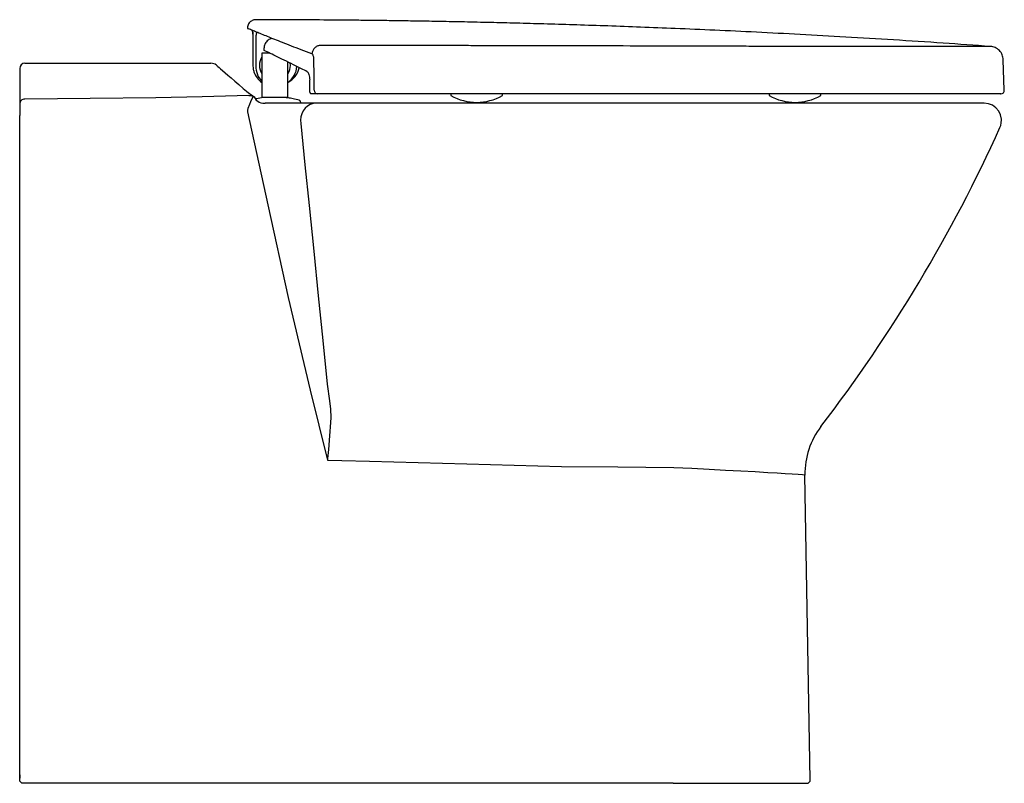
# Model space of a CAD drawing. Header units: millimetres. Extents: x 917.653 to 918.225, y 1556.541 to 1556.984.
import ezdxf

# ---------------------------------------------------------------- set-up
doc = ezdxf.new("R2010")
doc.units = ezdxf.units.MM
doc.layers.add('SANINDUSA', color=3, linetype='Continuous')

msp = doc.modelspace()

# ---------------------------------------------------------------- linework, layer by layer
at = {"layer": 'SANINDUSA'}
for p, q in [((917.7884806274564, 1556.975975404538), (917.7884671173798, 1556.975999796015)), ((917.7884806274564, 1556.975975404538), (917.7884806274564, 1556.957395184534)), ((917.7903449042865, 1556.956338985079), (917.7903449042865, 1556.975196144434)), ((917.7949067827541, 1556.96748377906), (917.7949129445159, 1556.967953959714)), ((917.7949067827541, 1556.966483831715), (917.7949067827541, 1556.96748377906)), ((917.7936979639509, 1556.964857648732), (917.7936979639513, 1556.939271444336)), ((917.8086979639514, 1556.939271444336), (917.808697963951, 1556.959839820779)), ((918.2251832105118, 1556.943432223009), (918.2245645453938, 1556.961148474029)), ((917.6528782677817, 1556.95609019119), (917.6528782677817, 1556.935376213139)), ((917.6558782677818, 1556.95909019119), (917.7640470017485, 1556.95909019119)), ((917.7923218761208, 1556.956369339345), (917.7923218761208, 1556.956338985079)), ((917.810197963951, 1556.957857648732), (917.8100880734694, 1556.959259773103)), ((917.7981979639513, 1556.939271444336), (917.7981979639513, 1556.939231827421)), ((917.8259471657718, 1556.941357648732), (917.8222354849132, 1556.941357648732)), ((917.9035294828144, 1556.941357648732), (917.9035294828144, 1556.940357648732)), ((917.9335294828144, 1556.940357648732), (917.9335294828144, 1556.941357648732)), ((918.0885294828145, 1556.941357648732), (918.0885294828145, 1556.940357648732)), ((918.1185294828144, 1556.940357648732), (918.1185294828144, 1556.941357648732)), ((917.6528782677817, 1556.935376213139), (917.6528782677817, 1556.928738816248)), ((917.8071692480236, 1556.935857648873), (917.7954731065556, 1556.935857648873)), ((917.8252270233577, 1556.935857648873), (917.8071692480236, 1556.935857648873)), ((917.8161981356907, 1556.935857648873), (917.8161981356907, 1556.936369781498)), ((918.0655360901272, 1556.935857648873), (917.8252270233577, 1556.935857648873)), ((918.2135332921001, 1556.935857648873), (918.0655360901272, 1556.935857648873)), ((918.1124160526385, 1556.542892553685), (918.1093261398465, 1556.719913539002)), ((917.6528782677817, 1556.545857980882), (917.6528782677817, 1556.543857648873)), ((918.0327834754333, 1556.540857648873), (918.1104163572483, 1556.540857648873))]:
    msp.add_line(p, q, dxfattribs=at)
at = {"layer": 'SANINDUSA', "flags": 128}
for points in [[(917.8241210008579, 1556.943357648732), (917.8239987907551, 1556.95135061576), (917.8238422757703, 1556.961607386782)], [(917.7671928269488, 1556.957976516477), (917.7672387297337, 1556.957938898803), (917.7672623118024, 1556.957919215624), (917.7672807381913, 1556.957903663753), (917.7672978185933, 1556.957889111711), (917.7673140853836, 1556.957875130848), (917.7673281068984, 1556.957862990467), (917.7673564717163, 1556.957838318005), (917.7675729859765, 1556.957649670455), (917.7680339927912, 1556.957248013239), (917.7687297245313, 1556.956642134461), (917.7696632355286, 1556.955829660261), (917.7708351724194, 1556.954810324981), (917.7722451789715, 1556.953584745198), (917.7738921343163, 1556.952154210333), (917.7757741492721, 1556.950520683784), (917.7778891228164, 1556.948686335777), (917.7802379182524, 1556.946651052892), (917.7828293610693, 1556.944407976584), (917.784701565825, 1556.942793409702)], [(917.7936979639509, 1556.948902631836), (917.7936397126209, 1556.94893971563), (917.7915394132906, 1556.951616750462), (917.7904611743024, 1556.954823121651), (917.7903449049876, 1556.956339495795), (917.7903449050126, 1556.956339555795), (917.7903449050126, 1556.956339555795)], [(917.8215126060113, 1556.943287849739), (917.8214393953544, 1556.949119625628), (917.821434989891, 1556.949470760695)], [(917.784701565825, 1556.942793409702), (917.7848795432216, 1556.94263683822), (917.7865162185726, 1556.941476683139), (917.7882032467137, 1556.940269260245), (917.7891581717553, 1556.939537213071)], [(917.6558782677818, 1556.938221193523), (917.6552929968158, 1556.938166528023), (917.6547302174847, 1556.938004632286), (917.6542115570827, 1556.937741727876), (917.6537569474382, 1556.937387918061), (917.6533838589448, 1556.936956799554), (917.6531066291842, 1556.936464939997), (917.6529359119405, 1556.935931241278), (917.6528782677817, 1556.935376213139)], [(917.7860985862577, 1556.940348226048), (917.7590271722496, 1556.939649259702), (917.7319133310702, 1556.939079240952), (917.6939226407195, 1556.938510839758), (917.6558782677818, 1556.938221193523)], [(917.7885494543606, 1556.939935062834), (917.7870834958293, 1556.936718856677), (917.7864016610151, 1556.935139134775), (917.785530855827, 1556.932813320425), (917.7853002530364, 1556.931894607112), (917.7852575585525, 1556.931272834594), (917.7853522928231, 1556.930842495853)], [(917.7860985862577, 1556.940348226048), (917.7865335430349, 1556.940389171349), (917.7869644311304, 1556.940385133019), (917.7873872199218, 1556.940336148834), (917.7877979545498, 1556.940242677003), (917.7881927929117, 1556.940105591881), (917.7885680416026, 1556.939926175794), (917.7887401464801, 1556.939825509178)], [(917.7891581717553, 1556.939537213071), (917.7896626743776, 1556.938647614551), (917.7903883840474, 1556.937698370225), (917.7912358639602, 1556.936978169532), (917.7920903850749, 1556.936500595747), (917.7930176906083, 1556.936164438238), (917.7941335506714, 1556.935941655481), (917.7953967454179, 1556.93585791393), (917.7954714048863, 1556.935861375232)], [(917.7853522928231, 1556.930842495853), (917.7970606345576, 1556.876838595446), (917.8089758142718, 1556.822963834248), (917.8216703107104, 1556.76926911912), (917.8317877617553, 1556.728584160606)], [(917.8061571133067, 1556.935857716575), (917.8061086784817, 1556.935857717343), (917.8057249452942, 1556.93585771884), (917.8049772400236, 1556.935857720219), (917.8039040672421, 1556.935857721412), (917.802560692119, 1556.935857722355), (917.8010162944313, 1556.935857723), (917.7993504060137, 1556.935857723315), (917.7976488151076, 1556.935857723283)], [(917.8252270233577, 1556.935857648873), (917.8234638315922, 1556.935668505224), (917.8217673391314, 1556.935108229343), (917.8202017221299, 1556.934198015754), (917.8188262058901, 1556.932972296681), (917.8176928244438, 1556.93147743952), (917.8168444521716, 1556.929769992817), (917.8163131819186, 1556.927914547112), (917.8161191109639, 1556.925981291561), (917.8162695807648, 1556.924043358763)], [(918.2226460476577, 1556.921739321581), (918.2230872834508, 1556.922903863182), (918.2231936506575, 1556.923272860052), (918.2233791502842, 1556.924107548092), (918.2235061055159, 1556.9265971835), (918.2230150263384, 1556.929035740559), (918.2219368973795, 1556.931278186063), (918.2203380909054, 1556.933185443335), (918.2183183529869, 1556.934638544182), (918.2160023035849, 1556.935548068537), (918.2135332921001, 1556.935857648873)], [(917.8162695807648, 1556.924043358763), (917.8186807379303, 1556.900136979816), (917.8210801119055, 1556.876391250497), (917.8237509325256, 1556.850011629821), (917.8264017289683, 1556.823888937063), (917.8290234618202, 1556.79811965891), (917.8316210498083, 1556.772668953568)], [(917.8316210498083, 1556.772668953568), (917.8330257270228, 1556.763017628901), (917.8334719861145, 1556.758146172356), (917.8336578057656, 1556.753249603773), (917.8335825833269, 1556.750332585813)], [(917.8335825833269, 1556.750332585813), (917.8330328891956, 1556.742592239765), (917.8323481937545, 1556.734758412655), (917.8318716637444, 1556.729511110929), (917.8318023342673, 1556.728745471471), (917.8317920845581, 1556.728632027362), (917.8317877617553, 1556.728584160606)], [(917.8317877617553, 1556.728584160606), (917.8401940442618, 1556.728373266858), (917.8561527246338, 1556.727948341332), (917.8845180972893, 1556.727176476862), (917.9128225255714, 1556.72638994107), (917.9403862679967, 1556.725613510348), (917.967878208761, 1556.724833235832), (917.9678782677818, 1556.724833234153)], [(917.9678783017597, 1556.724838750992), (918.0005579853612, 1556.724607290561), (918.0331794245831, 1556.724333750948), (918.0331795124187, 1556.724333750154)], [(918.0331794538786, 1556.724325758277), (918.0436076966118, 1556.723883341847), (918.0536766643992, 1556.72332333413), (918.063203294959, 1556.722785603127), (918.0721249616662, 1556.722315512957), (918.0803253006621, 1556.721873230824), (918.0876497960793, 1556.721465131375), (918.0931019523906, 1556.721148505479), (918.097840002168, 1556.720859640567), (918.1017997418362, 1556.720602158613), (918.1054233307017, 1556.720341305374), (918.1078902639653, 1556.7201296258), (918.1091537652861, 1556.719972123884), (918.1093261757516, 1556.719911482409)]]:
    msp.add_lwpolyline(points, dxfattribs=at)
msp.add_lwpolyline([(918.0327834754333, 1556.540857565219), (917.9286491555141, 1556.540857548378), (917.8901343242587, 1556.540857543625), (917.851434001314, 1556.540857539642), (917.8126446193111, 1556.540857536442), (917.77354905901, 1556.540857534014), (917.7344028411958, 1556.540857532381), (917.6951460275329, 1556.540857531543), (917.6548782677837, 1556.540857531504, -0.4142135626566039), (917.6528782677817, 1556.542857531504), (917.6528782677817, 1556.928738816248)], format="xyb", dxfattribs=at)
at = {"layer": 'SANINDUSA'}
for centre, radius, start, end in [((917.801197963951, 1556.957857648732), 0.008999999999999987, 146.4426902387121, 213.5573097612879), ((917.6558782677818, 1556.95609019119), 0.003000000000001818, 90, 180), ((917.7640470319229, 1556.954090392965), 0.004999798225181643, 51.01002565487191, 90.00034579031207), ((917.801197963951, 1556.958357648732), 0.01289243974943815, 199.1797924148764, 234.4272434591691), ((917.801197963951, 1556.958357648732), 0.01289243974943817, 305.9444962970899, 354.9259179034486), ((917.8026980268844, 1556.959357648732), 0.01299999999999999, 297.8746921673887, 347.3373148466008), ((917.801197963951, 1556.957857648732), 0.008999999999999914, 328.1963256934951, 0), ((917.8260382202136, 1556.943274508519), 0.001919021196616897, 177.5169243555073, 267.2803871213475), ((918.2231845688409, 1556.943357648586), 0.001999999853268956, 269.998480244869, 2.822553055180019), ((917.9185294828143, 1556.966482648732), 0.03012499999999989, 240.1371656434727, 299.8628343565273), ((918.1035294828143, 1556.966482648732), 0.03012499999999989, 240.1371656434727, 299.8628343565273), ((917.4207229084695, 1557.284167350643), 0.8800197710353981, 322.4724548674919, 335.679477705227), ((918.1543214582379, 1556.720697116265), 0.04500214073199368, 142.4727300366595, 181.0003348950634), ((918.1104163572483, 1556.542857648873), 0.001999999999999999, 270, 0.9999999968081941)]:
    msp.add_arc(centre, radius, start, end, dxfattribs=at)
for points, knots in [([(917.7901989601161, 1556.984342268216), (917.7901406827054, 1556.984346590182), (917.7897616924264, 1556.984374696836), (917.7890110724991, 1556.984241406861), (917.7880102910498, 1556.983905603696), (917.7870556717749, 1556.983307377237), (917.7862364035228, 1556.982498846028), (917.7856015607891, 1556.981465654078), (917.7852306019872, 1556.980375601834), (917.7852114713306, 1556.979636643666), (917.7852033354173, 1556.97932237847)], [0, 0, 0, 0, 0.02222055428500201, 0.1445049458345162, 0.2857590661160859, 0.4225056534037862, 0.5692238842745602, 0.719735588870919, 0.8808087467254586, 1, 1, 1, 1]), ([(918.2171435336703, 1556.968844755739), (918.2079731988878, 1556.969488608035), (918.1891705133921, 1556.970820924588), (918.1611181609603, 1556.972631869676), (918.1333856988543, 1556.974303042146), (918.1068325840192, 1556.975779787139), (918.0814595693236, 1556.977081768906), (918.057267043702, 1556.978223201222), (918.0348466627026, 1556.979192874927), (918.0141360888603, 1556.980014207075), (917.9950728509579, 1556.980708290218), (917.9770028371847, 1556.981310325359), (917.9599263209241, 1556.981829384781), (917.9438435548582, 1556.982273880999), (917.9283441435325, 1556.982662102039), (917.9134912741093, 1556.982996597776), (917.8993481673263, 1556.983280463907), (917.8863887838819, 1556.983511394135), (917.8746133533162, 1556.983697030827), (917.8638695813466, 1556.983846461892), (917.8537084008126, 1556.983970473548), (917.8407884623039, 1556.984107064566), (917.8246586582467, 1556.984237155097), (917.806813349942, 1556.984331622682), (917.7952573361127, 1556.984343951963), (917.7901993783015, 1556.984349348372)], [0, 0, 0, 0, 0.06453640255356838, 0.1323365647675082, 0.1973526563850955, 0.2595872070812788, 0.3190423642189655, 0.3757199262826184, 0.429621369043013, 0.4765933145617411, 0.5212343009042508, 0.5635449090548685, 0.603525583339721, 0.6411766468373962, 0.6764983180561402, 0.7123745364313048, 0.745478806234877, 0.7758111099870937, 0.8033713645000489, 0.8281594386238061, 0.8512459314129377, 0.8747140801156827, 0.9188699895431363, 0.9644901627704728, 1, 1, 1, 1]), ([(917.7852827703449, 1556.979316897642), (917.7852544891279, 1556.979328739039), (917.7851419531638, 1556.979375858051), (917.7856138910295, 1556.97917846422), (917.7859672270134, 1556.979030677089)], [0, 0, 0, 0, 0.2513082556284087, 1, 1, 1, 1]), ([(917.822752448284, 1556.964464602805), (917.8206438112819, 1556.965268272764), (917.816426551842, 1556.966875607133), (917.8107629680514, 1556.969073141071), (917.805603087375, 1556.971097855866), (917.8009783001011, 1556.972934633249), (917.7969049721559, 1556.97456821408), (917.7933964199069, 1556.97598676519), (917.7904875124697, 1556.977171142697), (917.7883675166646, 1556.978040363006), (917.7868593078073, 1556.978661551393), (917.7862645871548, 1556.978907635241), (917.7859672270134, 1556.979030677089)], [0, 0, 0, 0, 0.1027019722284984, 0.2054032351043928, 0.3086933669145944, 0.4119831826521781, 0.5171557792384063, 0.622328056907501, 0.7281666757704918, 0.8340050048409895, 0.9170025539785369, 1, 1, 1, 1]), ([(917.7884805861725, 1556.975975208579), (917.788480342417, 1556.975977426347), (917.7884339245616, 1556.976399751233), (917.7883502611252, 1556.977157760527), (917.7882140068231, 1556.977963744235), (917.7881226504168, 1556.978093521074), (917.7880841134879, 1556.978148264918)], [0, 0, 0, 0, 0.002181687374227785, 0.4154540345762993, 0.7534206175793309, 1, 1, 1, 1]), ([(917.788084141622, 1556.978148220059), (917.7881226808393, 1556.978093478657), (917.7882140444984, 1556.977963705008), (917.7883503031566, 1556.977157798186), (917.7884339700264, 1556.976399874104), (917.7884803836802, 1556.975977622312), (917.7884806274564, 1556.975975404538)], [0, 0, 0, 0, 0.2465941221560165, 0.5845926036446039, 0.9978181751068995, 1, 1, 1, 1]), ([(917.7903449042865, 1556.975196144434), (917.7903452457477, 1556.975198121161), (917.7904103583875, 1556.975575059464), (917.7905296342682, 1556.976250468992), (917.7907228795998, 1556.976922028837), (917.7908512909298, 1556.976960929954), (917.7909054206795, 1556.9769773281)], [0, 0, 0, 0, 0.002181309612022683, 0.4159499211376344, 0.7538029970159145, 1, 1, 1, 1]), ([(917.7994511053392, 1556.973438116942), (917.7992791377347, 1556.973402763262), (917.7986838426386, 1556.973280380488), (917.7977490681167, 1556.972815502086), (917.7967153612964, 1556.972074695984), (917.795884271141, 1556.97114690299), (917.7952889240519, 1556.970084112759), (917.7949329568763, 1556.969027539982), (917.7949170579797, 1556.968325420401), (917.7949129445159, 1556.967953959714)], [0, 0, 0, 0, 0.07284134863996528, 0.2521527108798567, 0.4212718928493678, 0.5825090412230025, 0.7373191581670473, 0.8895211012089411, 1, 1, 1, 1]), ([(917.7949057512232, 1556.966527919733), (917.7948914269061, 1556.966515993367), (917.794871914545, 1556.966499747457), (917.794899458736, 1556.966487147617), (917.7949067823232, 1556.966483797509)], [0, 0, 0, 0, 0.7341150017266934, 1, 1, 1, 1]), ([(917.8199860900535, 1556.954176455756), (917.8178034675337, 1556.95527943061), (917.8134855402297, 1556.95746146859), (917.8078087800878, 1556.960291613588), (917.8027713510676, 1556.96275102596), (917.7983666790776, 1556.964857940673), (917.7960597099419, 1556.965942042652), (917.7949067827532, 1556.966483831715)], [0, 0, 0, 0, 0.2036614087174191, 0.4029075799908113, 0.6008443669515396, 0.8005186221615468, 1, 1, 1, 1]), ([(918.2171435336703, 1556.968844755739), (918.2170553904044, 1556.968844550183), (918.216884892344, 1556.968844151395), (918.2154733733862, 1556.968841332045), (918.2132109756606, 1556.968837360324), (918.2100206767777, 1556.968832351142), (918.2059415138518, 1556.968826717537), (918.2010066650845, 1556.968820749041), (918.1952562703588, 1556.968814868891), (918.1887384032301, 1556.968809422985), (918.181474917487, 1556.9688047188), (918.1734759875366, 1556.968801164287), (918.1648024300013, 1556.968799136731), (918.155529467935, 1556.96879908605), (918.1457213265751, 1556.968801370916), (918.1353843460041, 1556.968806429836), (918.1245757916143, 1556.968814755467), (918.1133872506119, 1556.968826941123), (918.1019135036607, 1556.968843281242), (918.090180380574, 1556.968865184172), (918.0782119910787, 1556.968892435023), (918.0479012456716, 1556.968984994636), (917.9993981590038, 1556.969115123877), (917.9510438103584, 1556.969219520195), (917.9209988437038, 1556.969274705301), (917.909265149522, 1556.969295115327), (917.8975312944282, 1556.969314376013), (917.8864429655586, 1556.96933147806), (917.8774626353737, 1556.969344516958), (917.8703718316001, 1556.969354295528), (917.8643063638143, 1556.969362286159), (917.8577091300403, 1556.969370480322), (917.851047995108, 1556.969378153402), (917.8446319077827, 1556.969384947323), (917.8386459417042, 1556.969390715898), (917.8329311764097, 1556.969395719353), (917.8292117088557, 1556.969398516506), (917.8273971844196, 1556.969399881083)], [0, 0, 0, 0, 0.02487518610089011, 0.04993080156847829, 0.07513304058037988, 0.100465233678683, 0.1257308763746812, 0.1510585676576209, 0.1762631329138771, 0.2013138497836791, 0.226354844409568, 0.2515301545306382, 0.2768214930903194, 0.301919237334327, 0.3269430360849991, 0.35203610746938, 0.3773234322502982, 0.4025048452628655, 0.4275477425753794, 0.4525962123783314, 0.477798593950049, 0.5031453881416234, 0.6419353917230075, 0.780723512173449, 0.8051503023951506, 0.8295771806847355, 0.8540041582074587, 0.878431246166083, 0.8988259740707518, 0.910087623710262, 0.9227140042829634, 0.9367051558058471, 0.9512873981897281, 0.9643124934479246, 0.9767729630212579, 0.9886688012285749, 1, 1, 1, 1]), ([(918.2245648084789, 1556.961144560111), (918.224434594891, 1556.962083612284), (918.2241649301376, 1556.964028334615), (918.2224551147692, 1556.966537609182), (918.2200106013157, 1556.968338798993), (918.2180771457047, 1556.968679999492), (918.2171435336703, 1556.968844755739)], [0, 0, 0, 0, 0.241435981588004, 0.4999998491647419, 0.758563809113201, 1, 1, 1, 1]), ([(917.7983547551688, 1556.964857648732), (917.7983457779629, 1556.964857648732), (917.7973795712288, 1556.964857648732), (917.7957941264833, 1556.964857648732), (917.7940302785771, 1556.964857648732), (917.793808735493, 1556.964857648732), (917.7936979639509, 1556.964857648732)], [0, 0, 0, 0, 0.003116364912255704, 0.3354109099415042, 0.6677054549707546, 1, 1, 1, 1]), ([(917.8238422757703, 1556.961607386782), (917.8238230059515, 1556.961938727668), (917.8237838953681, 1556.962611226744), (917.8235421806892, 1556.963506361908), (917.823209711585, 1556.964136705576), (917.8229242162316, 1556.964392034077), (917.822777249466, 1556.964454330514), (917.8227524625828, 1556.964464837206)], [0, 0, 0, 0, 0.2341940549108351, 0.4753270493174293, 0.7371852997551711, 0.9556746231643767, 1, 1, 1, 1]), ([(917.7884806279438, 1556.957396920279), (917.7884806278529, 1556.957396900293), (917.7884783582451, 1556.956898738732), (917.788536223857, 1556.956092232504), (917.7887503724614, 1556.955001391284), (917.7889236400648, 1556.954412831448), (917.7890234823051, 1556.954123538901), (917.7890234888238, 1556.954123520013)], [0, 0, 0, 0, 1.799309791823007e-05, 0.4484911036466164, 0.7244083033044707, 0.9999820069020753, 1, 1, 1, 1]), ([(917.8199860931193, 1556.954176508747), (917.8200113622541, 1556.954162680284), (917.8202255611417, 1556.954045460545), (917.8206115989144, 1556.953598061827), (917.8210513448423, 1556.952516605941), (917.8213586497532, 1556.951095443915), (917.8214095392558, 1556.950012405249), (917.821434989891, 1556.949470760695)], [0, 0, 0, 0, 0.03338565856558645, 0.2830002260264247, 0.5241626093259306, 0.7620262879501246, 0.9999999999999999, 0.9999999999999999, 0.9999999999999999, 0.9999999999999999]), ([(917.8222354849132, 1556.941357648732), (917.8221512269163, 1556.941381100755), (917.8219826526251, 1556.941428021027), (917.8217602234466, 1556.941795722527), (917.8215975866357, 1556.9423323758), (917.8215246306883, 1556.942867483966), (917.8215153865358, 1556.943190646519), (917.8215126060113, 1556.943287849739)], [0, 0, 0, 0, 0.2311362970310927, 0.4624325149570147, 0.6888899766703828, 0.9064220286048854, 1, 1, 1, 1]), ([(917.7943766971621, 1556.939084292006), (917.7931205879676, 1556.938892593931), (917.7916312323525, 1556.938665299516), (917.7901645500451, 1556.938341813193), (917.7899364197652, 1556.938289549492)], [0, 0, 0, 0, 0.4996155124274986, 0.5923889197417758, 0.5923889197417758, 0.5923889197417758, 0.5923889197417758]), ([(917.8092189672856, 1556.938901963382), (917.8090110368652, 1556.938938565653), (917.8086309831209, 1556.939005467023), (917.8075772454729, 1556.939091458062), (917.8064844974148, 1556.939157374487), (917.8052268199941, 1556.939214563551), (917.8039080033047, 1556.939264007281), (917.802512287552, 1556.939271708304), (917.8009537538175, 1556.939259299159), (917.7993105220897, 1556.939245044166), (917.7978327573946, 1556.93922802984), (917.7966658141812, 1556.939211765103), (917.7956188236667, 1556.939191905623), (917.7952684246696, 1556.939177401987), (917.7943766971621, 1556.939084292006)], [0, 0, 0, 0, 0.1097678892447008, 0.200632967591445, 0.2762739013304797, 0.3390358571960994, 0.4304036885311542, 0.4915594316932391, 0.569606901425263, 0.6767520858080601, 0.743263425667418, 0.8192245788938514, 0.904064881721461, 1, 1, 1, 1]), ([(917.8152910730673, 1556.937571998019), (917.8142397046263, 1556.937852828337), (917.8119628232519, 1556.93846767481), (917.8096258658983, 1556.938827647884), (917.8092189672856, 1556.938901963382)], [0, 0, 0, 0, 0.5381508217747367, 0.9999999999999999, 0.9999999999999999, 0.9999999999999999, 0.9999999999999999]), ([(917.81619880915, 1556.936369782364), (917.8161861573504, 1556.936504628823), (917.8161608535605, 1556.936774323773), (917.8159619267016, 1556.937134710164), (917.8156697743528, 1556.937424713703), (917.8154173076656, 1556.937522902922), (917.8152910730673, 1556.937571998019)], [0, 0, 0, 0, 0.2499941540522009, 0.4999920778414, 0.7499935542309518, 0.9999999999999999, 0.9999999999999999, 0.9999999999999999, 0.9999999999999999]), ([(917.828911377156, 1556.941357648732), (917.828805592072, 1556.941357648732), (917.8285928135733, 1556.941357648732), (917.828214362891, 1556.941357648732), (917.8277788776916, 1556.941357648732), (917.8273110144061, 1556.941357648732), (917.8268777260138, 1556.941357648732), (917.8265010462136, 1556.941357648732), (917.8261777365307, 1556.941357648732), (917.8260247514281, 1556.941357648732), (917.8259471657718, 1556.941357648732)], [0, 0, 0, 0, 0.08636844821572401, 0.1737234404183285, 0.3094376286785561, 0.4490934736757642, 0.5848510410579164, 0.7245486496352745, 0.8603061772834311, 1, 1, 1, 1]), ([(918.2230500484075, 1556.941357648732), (918.2230879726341, 1556.941357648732), (918.223239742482, 1556.941357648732), (918.2222722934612, 1556.941357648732), (918.2201745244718, 1556.941357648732), (918.2168639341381, 1556.941357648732), (918.2123912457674, 1556.941357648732), (918.2067993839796, 1556.941357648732), (918.2001887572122, 1556.941357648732), (918.1925973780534, 1556.941357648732), (918.183946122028, 1556.941357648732), (918.1743951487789, 1556.941357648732), (918.1640819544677, 1556.941357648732), (918.1530483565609, 1556.941357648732), (918.141195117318, 1556.941357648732), (918.1287592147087, 1556.941357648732), (918.1159055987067, 1556.941357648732), (918.1026735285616, 1556.941357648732), (918.0889558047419, 1556.941357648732), (918.076187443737, 1556.941357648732), (918.0646100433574, 1556.941357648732), (918.0509486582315, 1556.941357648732), (918.0270358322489, 1556.941357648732), (917.9792129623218, 1556.941357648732), (917.9108936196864, 1556.941357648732), (917.8562386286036, 1556.941357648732), (917.828911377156, 1556.941357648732)], [0, 0, 0, 0, 0.009697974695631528, 0.03881055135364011, 0.06691099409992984, 0.09520663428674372, 0.1241179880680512, 0.1532419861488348, 0.1813345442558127, 0.2096220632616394, 0.2385243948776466, 0.2676392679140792, 0.2957337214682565, 0.3240232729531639, 0.352928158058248, 0.382045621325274, 0.4101401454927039, 0.4384297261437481, 0.4673345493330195, 0.4964519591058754, 0.517428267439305, 0.53840977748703, 0.580372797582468, 0.6642988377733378, 0.8321509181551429, 0.9999999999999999, 0.9999999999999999, 0.9999999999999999, 0.9999999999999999])]:
    msp.add_open_spline(points, degree=3, knots=knots, dxfattribs=at)
for points in [[(917.827397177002, 1556.969399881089), (917.8268148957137, 1556.969297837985), (917.8256503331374, 1556.969093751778), (917.8241522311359, 1556.9679404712), (917.8230610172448, 1556.966342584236), (917.8228553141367, 1556.965090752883), (917.8227524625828, 1556.964464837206)], [(917.8086979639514, 1556.939271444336), (917.8085852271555, 1556.939271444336), (917.8083597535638, 1556.939271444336), (917.8066253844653, 1556.939271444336), (917.8041462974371, 1556.939271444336), (917.8011979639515, 1556.939271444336), (917.7982496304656, 1556.939271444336), (917.7957705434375, 1556.939271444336), (917.7940361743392, 1556.939271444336), (917.7938107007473, 1556.939271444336), (917.7936979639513, 1556.939271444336)]]:
    msp.add_open_spline(points, degree=3, dxfattribs=at)

doc.saveas('drawing.dxf')
